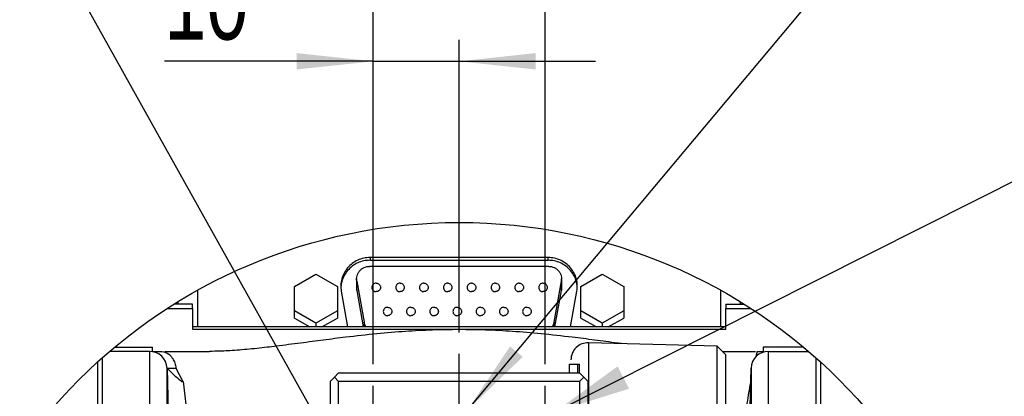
# Model space of a CAD drawing. Extents: x 0 to 841, y 0 to 594.
# Tile 123 of 142: x 482 to 527, y 535 to 552. Entities that reach past the tile are written whole.
import ezdxf

# ---------------------------------------------------------------- set-up
doc = ezdxf.new("R2010")
doc.units = 0
doc.layers.get('0').update_dxf_attribs({"linetype": 'CONTINUOUS'})
doc.styles.add('SLDTEXTSTYLE0', font='TXT', dxfattribs={"width": 0.75})
doc.styles.add('SLDTEXTSTYLE3', font='TXT', dxfattribs={"width": 0.6875})
doc.dimstyles.new('SLDDIMSTYLE14', dxfattribs={"dimtxt": 3.5, "dimasz": 3.556, "dimexe": 0, "dimexo": 0.0625, "dimgap": 0.875, "dimtad": 1, "dimlfac": 2.5, "dimrnd": 1e-09, "dimzin": 12, "dimtxsty": 'SLDTEXTSTYLE0', "dimsah": 1, "dimcen": 0.09, "dimazin": 3, "dimtfac": 1, "dimtmove": 0, "dimatfit": 3, "dimtolj": 1, "dimtzin": 12})
doc.dimstyles.new('SLDDIMSTYLE17', dxfattribs={"dimtxt": 3.5, "dimasz": 3.556, "dimexe": 0, "dimexo": 0.0625, "dimgap": 0.875, "dimtad": 1, "dimlfac": 2.5, "dimrnd": 1e-09, "dimzin": 12, "dimtxsty": 'SLDTEXTSTYLE0', "dimblk1": 'NONE', "dimblk2": 'NONE', "dimsah": 1, "dimcen": 0, "dimazin": 3, "dimtol": 1, "dimtp": 0.012, "dimtfac": 1, "dimtdec": 3, "dimtmove": 0, "dimatfit": 3, "dimtolj": 1})
doc.dimstyles.new('SLDDIMSTYLE18', dxfattribs={"dimtxt": 3.5, "dimasz": 3.556, "dimexe": 0, "dimexo": 0.0625, "dimgap": 0.875, "dimtad": 1, "dimlfac": 2.5, "dimrnd": 1e-09, "dimzin": 12, "dimtxsty": 'SLDTEXTSTYLE0', "dimblk1": 'NONE', "dimblk2": 'NONE', "dimsah": 1, "dimcen": 0, "dimazin": 3, "dimtol": 1, "dimtp": 0.01, "dimtfac": 1, "dimtmove": 0, "dimatfit": 3, "dimtolj": 1})
doc.dimstyles.new('SLDDIMSTYLE8', dxfattribs={"dimtxt": 0, "dimasz": 3.556, "dimexe": 0, "dimexo": 0.0625, "dimgap": 0, "dimtad": 0, "dimtih": 1, "dimtoh": 1, "dimdec": 0, "dimrnd": 1e-09, "dimzin": 0, "dimtxsty": 'STANDARD', "dimsah": 1, "dimcen": 0.09, "dimazin": 3, "dimtfac": 3.556, "dimtdec": 0, "dimtofl": 0, "dimtmove": 0, "dimatfit": 3, "dimtolj": 1, "dimtzin": 0})

# ---------------------------------------------------------------- blocks, each defined once
blk = doc.blocks.new('_D_67')
at = {"color": 7, "linetype": 'CONTINUOUS'}
for p, q in [((497.978, 536.055), (497.978, 551.155)), ((501.978, 537.537), (501.978, 551.155)), ((497.978, 550.155), (488.276, 550.155)), ((497.978, 550.155), (501.978, 550.155)), ((501.978, 550.155), (508.328, 550.155))]:
    blk.add_line(p, q, dxfattribs=at)
for points in [[(497.978, 550.155), (494.422, 550.536), (494.422, 549.774)], [(501.978, 550.155), (505.534, 549.774), (505.534, 550.536)]]:
    blk.add_solid(points, dxfattribs=at)
at = {"color": 7, "linetype": 'CONTINUOUS', "insert": (488.276, 554.667, -108.66), "char_height": 3.5, "attachment_point": 1, "style": 'SLDTEXTSTYLE0'}
blk.add_mtext('10', dxfattribs=at)
blk = doc.blocks.new('_D_68')
at = {"color": 7, "linetype": 'CONTINUOUS'}
for p, q in [((497.978, 536.055), (497.978, 558.363)), ((505.978, 536.055), (505.978, 558.363)), ((497.978, 557.363), (491.628, 557.363)), ((497.978, 557.363), (505.978, 557.363)), ((505.978, 557.363), (512.328, 557.363))]:
    blk.add_line(p, q, dxfattribs=at)
for points in [[(497.978, 557.363), (494.422, 557.744), (494.422, 556.982)], [(505.978, 557.363), (509.534, 556.982), (509.534, 557.744)]]:
    blk.add_solid(points, dxfattribs=at)
at = {"color": 7, "linetype": 'CONTINUOUS', "insert": (499.351, 561.875, -108.66), "char_height": 3.5, "attachment_point": 1, "style": 'SLDTEXTSTYLE0'}
blk.add_mtext('20', dxfattribs=at)
blk = doc.blocks.new('_D_71')
at = {"color": 7, "linetype": 'CONTINUOUS'}
for centre, start, end in [((561.062, 536.749), 153.4349, 206.5651), ((557.426, 536.749), 333.4349, 26.5651)]:
    blk.add_arc(centre, 10.12, start, end, dxfattribs=at)
at = {"color": 7, "linetype": 'CONTINUOUS', "char_height": 3.5, "attachment_point": 1}
for s, insert, style in [('0.012', (554.839, 541.26, -108.66), 'SLDTEXTSTYLE0'), ('+', (552.01, 541.26, -108.66), 'SLDTEXTSTYLE0'), ('depth 4', (568.858, 536.788, -108.66), 'SLDTEXTSTYLE0'), ('%%c', (534.716, 536.735, -108.66), 'SLDTEXTSTYLE0'), ('4 H7', (539.995, 536.788, -108.66), 'SLDTEXTSTYLE3'), ('0', (554.839, 536.735, -108.66), 'SLDTEXTSTYLE0')]:
    blk.add_mtext(s, dxfattribs=dict(at, insert=insert, style=style))
blk = doc.blocks.new('_NONE')
blk = doc.blocks.new('_D_72')
at = {"color": 7, "linetype": 'CONTINUOUS'}
for centre, start, end in [((561.427, 563.816), 153.4349, 206.5651), ((555.205, 563.816), 333.4349, 26.5651)]:
    blk.add_arc(centre, 10.12, start, end, dxfattribs=at)
at = {"color": 7, "linetype": 'CONTINUOUS', "char_height": 3.5, "attachment_point": 1}
for s, insert, style in [('0.01', (555.205, 568.328, -108.66), 'SLDTEXTSTYLE0'), ('+', (552.375, 568.328, -108.66), 'SLDTEXTSTYLE0'), ('depth 5', (566.637, 563.855, -108.66), 'SLDTEXTSTYLE0'), ('2x', (530.254, 563.855, -108.66), 'SLDTEXTSTYLE0'), ('%%c', (535.081, 563.802, -108.66), 'SLDTEXTSTYLE0'), ('3 H7', (540.36, 563.855, -108.66), 'SLDTEXTSTYLE3'), ('0', (555.205, 563.802, -108.66), 'SLDTEXTSTYLE0')]:
    blk.add_mtext(s, dxfattribs=dict(at, insert=insert, style=style))
blk = doc.blocks.new('SW_CENTERMARKSYMBOL_35')
at = {"color": 0, "linetype": 'CONTINUOUS'}
for p, q in [((0, 1), (0, 18.883)), ((0, 0), (0, 1)), ((-1, 0), (-21.56, 0)), ((0, 0), (-1, 0)), ((0, 0), (0, -1)), ((0, 0), (1, 0)), ((1, 0), (21.506, 0)), ((0, -1), (0, -18.833))]:
    blk.add_line(p, q, dxfattribs=at)
blk = doc.blocks.new('SW_CENTERMARKSYMBOL_36')
at = {"color": 0, "linetype": 'CONTINUOUS'}
for p, q in [((0, 1), (0, 1.6)), ((0, 0), (0, 1)), ((-1, 0), (-1.6, 0)), ((0, 0), (-1, 0)), ((0, 0), (0, -1)), ((0, 0), (1, 0)), ((1, 0), (1.6, 0)), ((0, -1), (0, -1.6))]:
    blk.add_line(p, q, dxfattribs=at)
blk = doc.blocks.new('SW_CENTERMARKSYMBOL_37')
at = {"color": 0, "linetype": 'CONTINUOUS'}
for p, q in [((0, 1), (0, 1.6)), ((0, 0), (0, 1)), ((-1, 0), (-1.6, 0)), ((0, 0), (-1, 0)), ((0, 0), (0, -1)), ((0, 0), (1, 0)), ((1, 0), (1.6, 0)), ((0, -1), (0, -1.6))]:
    blk.add_line(p, q, dxfattribs=at)

msp = doc.modelspace()

# ---------------------------------------------------------------- linework, layer by layer
at = {"color": 7, "linetype": 'CONTINUOUS'}
for p, q in [((502.3633, 533.9148), (523.586, 559.2902)), ((506.1175, 541.0209), (497.8391, 541.0209)), ((497.8391, 541.0209), (497.8391, 540.8959)), ((497.8391, 540.8959), (506.1175, 540.8959)), ((506.1175, 540.8959), (506.1175, 541.0209)), ((494.3183, 539.6743), (495.3183, 540.2428)), ((495.3183, 540.2428), (496.3183, 539.6743)), ((506.1446, 540.6112), (497.812, 540.6112)), ((507.6383, 539.6743), (508.6383, 540.2428)), ((508.6383, 540.2428), (509.6383, 539.6743)), ((497.212, 540.0236), (497.212, 539.5966)), ((497.2211, 539.9177), (497.5611, 538.019)), ((497.2211, 539.494), (497.2211, 539.9177)), ((506.3956, 538.019), (506.7355, 539.9177)), ((506.7355, 539.9177), (506.7355, 539.494)), ((506.7446, 539.5966), (506.7446, 540.0236)), ((489.8258, 537.7897), (489.8258, 539.5022)), ((494.3183, 538.5371), (494.3183, 539.6743)), ((496.3183, 539.6743), (496.3183, 538.5371)), ((496.4998, 539.4491), (496.7969, 537.7897)), ((497.2143, 539.5967), (497.2211, 539.494)), ((497.2211, 539.494), (497.5263, 537.7897)), ((506.4304, 537.7897), (506.7355, 539.494)), ((506.7355, 539.494), (506.7424, 539.5967)), ((507.1598, 537.7897), (507.4569, 539.4491)), ((507.6383, 538.5371), (507.6383, 539.6743)), ((509.6383, 539.6743), (509.6383, 538.5371)), ((514.1308, 539.5022), (514.1308, 537.7897)), ((489.5783, 538.8546), (488.7285, 538.8546)), ((488.9021, 538.9622), (488.9021, 538.8546)), ((489.5783, 538.6546), (489.5783, 538.8546)), ((514.3783, 538.8546), (515.2282, 538.8546)), ((514.3783, 538.8546), (514.3783, 538.6546)), ((515.0546, 538.9622), (515.0546, 538.8546)), ((488.4137, 538.6546), (489.5783, 538.6546)), ((489.5783, 538.6546), (489.5783, 537.6865)), ((495.3183, 537.9685), (494.3183, 538.5371)), ((494.3183, 538.2037), (494.3183, 538.5371)), ((496.3183, 538.5371), (495.3183, 537.9685)), ((496.3183, 538.5371), (496.3183, 538.2037)), ((508.6383, 537.9685), (507.6383, 538.5371)), ((507.6383, 538.2037), (507.6383, 538.5371)), ((509.6383, 538.5371), (508.6383, 537.9685)), ((509.6383, 538.5371), (509.6383, 538.2037)), ((514.3783, 537.6865), (514.3783, 538.6546)), ((514.3783, 538.6546), (515.543, 538.6546)), ((494.3183, 538.2037), (495.0465, 537.7897)), ((495.3183, 537.9685), (495.3183, 537.7897)), ((495.5901, 537.7897), (496.3183, 538.2037)), ((507.6383, 538.2037), (508.3665, 537.7897)), ((508.6383, 537.9685), (508.6383, 537.7897)), ((508.9101, 537.7897), (509.6383, 538.2037)), ((514.3788, 537.7897), (489.5778, 537.7897)), ((489.5783, 537.6865), (514.3783, 537.6865)), ((513.9785, 536.8989), (507.9993, 537.0555)), ((487.599, 536.6546), (485.7302, 536.6546)), ((485.9671, 536.8546), (487.7231, 536.8546)), ((487.599, 522.3917), (487.599, 536.6546)), ((487.7231, 536.6449), (487.7231, 536.8546)), ((487.7231, 536.6546), (488.1637, 536.6546)), ((488.3037, 536.6546), (490.3791, 536.6546)), ((514.3783, 536.4885), (513.9785, 536.8989)), ((513.9785, 523.7266), (513.9785, 536.8989)), ((514.2165, 536.6546), (515.7674, 536.6546)), ((515.8374, 536.6546), (515.7827, 536.4108)), ((515.8374, 536.6546), (516.1231, 536.6546)), ((516.1231, 536.8546), (516.1231, 536.6195)), ((517.9895, 536.8546), (516.1231, 536.8546)), ((516.3576, 536.6546), (518.2264, 536.6546)), ((516.3576, 536.6546), (516.3576, 498.6546)), ((485.1783, 499.1408), (485.1783, 536.1684)), ((485.3783, 536.3438), (485.3737, 536.3438)), ((485.3783, 536.3479), (485.3783, 498.9613)), ((514.3783, 522.9733), (514.3783, 536.4885)), ((518.5783, 498.9613), (518.5783, 536.3479)), ((518.5783, 536.3438), (518.583, 536.3438)), ((518.7783, 536.1684), (518.7783, 517.6546)), ((488.3987, 499.4337), (488.3987, 535.8755)), ((488.3987, 535.8755), (488.4516, 533.8546)), ((488.3987, 535.8755), (488.8139, 535.8755)), ((488.8139, 535.8755), (489.1264, 535.2546)), ((496.3783, 535.6546), (496.1783, 535.4546)), ((496.3783, 535.6546), (507.5783, 535.6546)), ((507.0983, 536.0546), (507.4983, 536.0546)), ((507.0983, 536.0546), (507.0983, 535.6546)), ((507.4983, 535.6546), (507.4983, 536.0546)), ((507.4983, 536.0546), (507.5783, 536.0546)), ((507.5783, 535.6546), (507.5783, 536.0546)), ((507.7783, 535.4546), (507.5783, 535.6546)), ((514.3796, 535.8546), (514.3783, 535.8546)), ((515.5102, 534.0546), (515.5579, 535.8755)), ((515.5579, 535.8755), (515.5579, 499.4337)), ((489.0767, 535.2546), (489.1508, 535.2546)), ((489.1508, 535.2546), (489.3827, 533.2546)), ((496.1783, 535.4546), (495.9783, 535.2546)), ((495.9783, 535.2546), (495.9783, 529.6813)), ((496.1783, 535.4546), (496.3783, 535.2546)), ((496.3783, 530.4858), (496.3783, 535.2546)), ((507.5783, 535.2546), (496.3783, 535.2546)), ((507.5783, 535.2546), (507.7783, 535.4546)), ((507.5783, 535.2546), (507.5783, 530.4858)), ((507.9783, 535.2546), (507.7783, 535.4546)), ((507.9783, 529.6813), (507.9783, 535.2546))]:
    msp.add_line(p, q, dxfattribs=at)
at = {"color": 8, "linetype": 'CONTINUOUS'}
for p, q in [((497.5611, 538.019), (497.5611, 537.7897)), ((506.3956, 537.7897), (506.3956, 538.019)), ((507.9993, 537.0555), (507.9993, 529.7056))]:
    msp.add_line(p, q, dxfattribs=at)
at = {"color": 7, "linetype": 'CONTINUOUS'}
msp.add_circle((501.9783, 517.6546), 25, dxfattribs=at)
for centre, radius, start, end in [((507.9783, 536.2558), 0.8, 88.5005, 180.00133), ((487.5991, 535.8547), 0.7999, 1.49605, 90.0041), ((516.3576, 535.8546), 0.7999, 89.99603, 178.50377)]:
    msp.add_arc(centre, radius, start, end, dxfattribs=at)
for points, knots in [([(497.8391, 541.0209), (497.7402, 541.0148), (497.5426, 541.0025), (497.2601, 540.9045), (497.005, 540.7531), (496.7894, 540.5497), (496.6231, 540.3053), (496.5158, 540.0314), (496.4667, 539.74), (496.4888, 539.546), (496.4998, 539.4491)], [0, 0, 0, 0, 0.1260292, 0.2518852, 0.377417, 0.5025549, 0.6272853, 0.7516771, 0.8758677, 1, 1, 1, 1]), ([(497.8391, 540.8959), (497.7402, 540.8898), (497.5426, 540.8775), (497.2601, 540.7795), (497.0051, 540.6281), (496.789, 540.4247), (496.6244, 540.1802), (496.516, 539.9184), (496.4957, 539.7368), (496.4862, 539.6523)], [0, 0, 0, 0, 0.1465829, 0.2929642, 0.4389685, 0.5845148, 0.729587, 0.8742654, 1, 1, 1, 1]), ([(507.4569, 539.4491), (507.4679, 539.546), (507.4899, 539.74), (507.4408, 540.0314), (507.3335, 540.3053), (507.1673, 540.5497), (506.9517, 540.7531), (506.6965, 540.9045), (506.414, 541.0025), (506.2164, 541.0148), (506.1175, 541.0209)], [0, 0, 0, 0, 0.1241323, 0.2483229, 0.3727147, 0.4974449, 0.622583, 0.7481149, 0.8739708, 1, 1, 1, 1]), ([(507.4704, 539.6523), (507.461, 539.7368), (507.4406, 539.9184), (507.3322, 540.1802), (507.1676, 540.4247), (506.9516, 540.6281), (506.6965, 540.7795), (506.414, 540.8775), (506.2164, 540.8898), (506.1175, 540.8959)], [0, 0, 0, 0, 0.1257346, 0.270413, 0.415485, 0.5610314, 0.7070358, 0.8534171, 1, 1, 1, 1]), ([(497.2211, 539.9177), (497.2163, 539.9605), (497.2065, 540.0461), (497.2282, 540.1746), (497.2756, 540.2955), (497.3489, 540.4033), (497.444, 540.493), (497.5566, 540.5598), (497.6812, 540.603), (497.7684, 540.6085), (497.812, 540.6112)], [0, 0, 0, 0, 0.1241733, 0.2483203, 0.3727226, 0.4974361, 0.6225803, 0.7481237, 0.8739719, 1, 1, 1, 1]), ([(506.1446, 540.6112), (506.1883, 540.6085), (506.2754, 540.603), (506.4001, 540.5598), (506.5126, 540.493), (506.6077, 540.4033), (506.6811, 540.2955), (506.7284, 540.1746), (506.7501, 540.0461), (506.7404, 539.9605), (506.7355, 539.9177)], [0, 0, 0, 0, 0.1260277, 0.2518762, 0.37742, 0.5025641, 0.6272776, 0.7516797, 0.8758267, 1, 1, 1, 1]), ([(498.1243, 539.8273), (498.0982, 539.8243), (498.0459, 539.8185), (497.9794, 539.773), (497.9348, 539.7079), (497.9191, 539.6303), (497.9348, 539.5527), (497.9794, 539.4876), (498.0459, 539.4422), (498.0982, 539.4363), (498.1243, 539.4334)], [0, 0, 0, 0, 0.12587662, 0.25126927, 0.37590075, 0.50003772, 0.62409925, 0.74873073, 0.87412338, 1, 1, 1, 1]), ([(498.1243, 539.8273), (498.1505, 539.8243), (498.2027, 539.8185), (498.2692, 539.773), (498.3139, 539.7079), (498.3295, 539.6303), (498.3138, 539.5527), (498.2692, 539.4876), (498.2027, 539.4422), (498.1505, 539.4363), (498.1243, 539.4334)], [0, 0, 0, 0, 0.125876, 0.2512692, 0.3759007, 0.5000377, 0.6240993, 0.7487308, 0.874124, 1, 1, 1, 1]), ([(499.2323, 539.8273), (499.2062, 539.8243), (499.1539, 539.8185), (499.0874, 539.773), (499.0428, 539.7079), (499.0271, 539.6303), (499.0428, 539.5527), (499.0874, 539.4876), (499.1539, 539.4422), (499.2062, 539.4363), (499.2323, 539.4334)], [0, 0, 0, 0, 0.1258766, 0.2512693, 0.3759008, 0.5000377, 0.6240992, 0.7487307, 0.8741234, 1, 1, 1, 1]), ([(499.2323, 539.8273), (499.2585, 539.8243), (499.3107, 539.8185), (499.3772, 539.773), (499.4219, 539.7079), (499.4375, 539.6303), (499.4218, 539.5527), (499.3772, 539.4876), (499.3107, 539.4422), (499.2585, 539.4363), (499.2323, 539.4334)], [0, 0, 0, 0, 0.1258766, 0.2512693, 0.3759008, 0.5000377, 0.6240992, 0.7487307, 0.8741234, 1, 1, 1, 1]), ([(500.3403, 539.8273), (500.3142, 539.8243), (500.2619, 539.8185), (500.1954, 539.773), (500.1508, 539.7079), (500.1351, 539.6303), (500.1508, 539.5527), (500.1954, 539.4876), (500.2619, 539.4422), (500.3142, 539.4363), (500.3403, 539.4334)], [0, 0, 0, 0, 0.1258766, 0.2512693, 0.3759008, 0.5000377, 0.6240992, 0.7487307, 0.8741234, 1, 1, 1, 1]), ([(500.3403, 539.8273), (500.3665, 539.8243), (500.4187, 539.8185), (500.4852, 539.773), (500.5299, 539.7079), (500.5455, 539.6303), (500.5298, 539.5527), (500.4852, 539.4876), (500.4187, 539.4422), (500.3665, 539.4363), (500.3403, 539.4334)], [0, 0, 0, 0, 0.125876, 0.2512692, 0.3759007, 0.5000377, 0.6240993, 0.7487308, 0.874124, 1, 1, 1, 1]), ([(501.4483, 539.8273), (501.4222, 539.8243), (501.3699, 539.8185), (501.3034, 539.773), (501.2588, 539.7079), (501.2431, 539.6303), (501.2588, 539.5527), (501.3034, 539.4876), (501.3699, 539.4422), (501.4222, 539.4363), (501.4483, 539.4334)], [0, 0, 0, 0, 0.1258763, 0.2512693, 0.3759007, 0.5000377, 0.6240993, 0.7487307, 0.8741237, 1, 1, 1, 1]), ([(501.4483, 539.8273), (501.4745, 539.8243), (501.5267, 539.8185), (501.5932, 539.773), (501.6379, 539.7079), (501.6535, 539.6303), (501.6378, 539.5527), (501.5932, 539.4876), (501.5267, 539.4422), (501.4745, 539.4363), (501.4483, 539.4334)], [0, 0, 0, 0, 0.1258763, 0.2512693, 0.3759007, 0.5000377, 0.6240993, 0.7487307, 0.8741237, 1, 1, 1, 1]), ([(502.5563, 539.8273), (502.5302, 539.8243), (502.4779, 539.8185), (502.4114, 539.773), (502.3668, 539.7079), (502.3511, 539.6303), (502.3668, 539.5527), (502.4114, 539.4876), (502.4779, 539.4422), (502.5302, 539.4363), (502.5563, 539.4334)], [0, 0, 0, 0, 0.1258763, 0.2512693, 0.3759008, 0.5000377, 0.6240992, 0.7487307, 0.8741237, 1, 1, 1, 1]), ([(502.5563, 539.8273), (502.5825, 539.8243), (502.6347, 539.8185), (502.7012, 539.773), (502.7459, 539.7079), (502.7615, 539.6303), (502.7458, 539.5527), (502.7012, 539.4876), (502.6347, 539.4422), (502.5825, 539.4363), (502.5563, 539.4334)], [0, 0, 0, 0, 0.1258765, 0.2512694, 0.3759008, 0.5000377, 0.6240992, 0.7487306, 0.8741235, 1, 1, 1, 1]), ([(503.6643, 539.8273), (503.6382, 539.8243), (503.5859, 539.8185), (503.5194, 539.773), (503.4748, 539.7079), (503.4591, 539.6303), (503.4748, 539.5527), (503.5194, 539.4876), (503.5859, 539.4422), (503.6382, 539.4363), (503.6643, 539.4334)], [0, 0, 0, 0, 0.1258763, 0.2512693, 0.3759008, 0.5000377, 0.6240992, 0.7487307, 0.8741237, 1, 1, 1, 1]), ([(503.6643, 539.8273), (503.6905, 539.8243), (503.7427, 539.8185), (503.8092, 539.773), (503.8539, 539.7079), (503.8695, 539.6303), (503.8538, 539.5527), (503.8092, 539.4876), (503.7427, 539.4422), (503.6905, 539.4363), (503.6643, 539.4334)], [0, 0, 0, 0, 0.1258763, 0.2512692, 0.3759007, 0.5000377, 0.6240993, 0.7487308, 0.8741237, 1, 1, 1, 1]), ([(504.7723, 539.8273), (504.7462, 539.8243), (504.6939, 539.8185), (504.6274, 539.773), (504.5828, 539.7079), (504.5671, 539.6303), (504.5828, 539.5527), (504.6274, 539.4876), (504.6939, 539.4422), (504.7462, 539.4363), (504.7723, 539.4334)], [0, 0, 0, 0, 0.1258763, 0.2512693, 0.3759007, 0.5000377, 0.6240993, 0.7487307, 0.8741237, 1, 1, 1, 1]), ([(504.7723, 539.8273), (504.7985, 539.8243), (504.8507, 539.8185), (504.9172, 539.773), (504.9619, 539.7079), (504.9775, 539.6303), (504.9618, 539.5527), (504.9172, 539.4876), (504.8507, 539.4422), (504.7985, 539.4363), (504.7723, 539.4334)], [0, 0, 0, 0, 0.1258763, 0.2512693, 0.3759007, 0.5000377, 0.6240993, 0.7487307, 0.8741237, 1, 1, 1, 1]), ([(505.8803, 539.8273), (505.8542, 539.8243), (505.8019, 539.8185), (505.7354, 539.773), (505.6908, 539.7079), (505.6751, 539.6303), (505.6908, 539.5527), (505.7354, 539.4876), (505.8019, 539.4422), (505.8542, 539.4363), (505.8803, 539.4334)], [0, 0, 0, 0, 0.1258766, 0.2512693, 0.3759008, 0.5000377, 0.6240992, 0.7487307, 0.8741234, 1, 1, 1, 1]), ([(505.8803, 539.8273), (505.9065, 539.8243), (505.9587, 539.8185), (506.0252, 539.773), (506.0699, 539.7079), (506.0855, 539.6303), (506.0698, 539.5527), (506.0252, 539.4876), (505.9587, 539.4422), (505.9065, 539.4363), (505.8803, 539.4334)], [0, 0, 0, 0, 0.125876, 0.2512692, 0.3759007, 0.5000377, 0.6240993, 0.7487308, 0.874124, 1, 1, 1, 1]), ([(498.6543, 538.7085), (498.6282, 538.7056), (498.576, 538.6997), (498.5094, 538.6543), (498.4648, 538.5892), (498.4491, 538.5116), (498.4648, 538.434), (498.5094, 538.3689), (498.576, 538.3235), (498.6282, 538.3176), (498.6543, 538.3146)], [0, 0, 0, 0, 0.1258774, 0.2512285, 0.3759244, 0.4999867, 0.6241245, 0.7487567, 0.8741078, 1, 1, 1, 1]), ([(498.6543, 538.7085), (498.6805, 538.7056), (498.7327, 538.6997), (498.7993, 538.6543), (498.8438, 538.5892), (498.8596, 538.5116), (498.8439, 538.434), (498.7993, 538.3689), (498.7327, 538.3235), (498.6805, 538.3176), (498.6543, 538.3146)], [0, 0, 0, 0, 0.1258768, 0.2512285, 0.3759244, 0.4999867, 0.6241245, 0.7487567, 0.8741084, 1, 1, 1, 1]), ([(499.7343, 538.7085), (499.7082, 538.7056), (499.656, 538.6997), (499.5894, 538.6543), (499.5448, 538.5892), (499.5291, 538.5116), (499.5448, 538.434), (499.5894, 538.3689), (499.656, 538.3235), (499.7082, 538.3176), (499.7343, 538.3146)], [0, 0, 0, 0, 0.1258774, 0.2512285, 0.3759244, 0.4999867, 0.6241245, 0.7487567, 0.8741078, 1, 1, 1, 1]), ([(499.7343, 538.7085), (499.7605, 538.7056), (499.8127, 538.6997), (499.8793, 538.6543), (499.9238, 538.5892), (499.9396, 538.5116), (499.9239, 538.434), (499.8793, 538.3689), (499.8127, 538.3235), (499.7605, 538.3176), (499.7343, 538.3146)], [0, 0, 0, 0, 0.12587739, 0.2512285, 0.37592444, 0.49998673, 0.62412446, 0.7487567, 0.87410781, 1, 1, 1, 1]), ([(500.8143, 538.7085), (500.7882, 538.7056), (500.736, 538.6997), (500.6694, 538.6543), (500.6248, 538.5892), (500.6091, 538.5116), (500.6248, 538.434), (500.6694, 538.3689), (500.736, 538.3235), (500.7882, 538.3176), (500.8143, 538.3146)], [0, 0, 0, 0, 0.1258771, 0.2512285, 0.3759245, 0.4999867, 0.6241244, 0.7487567, 0.8741081, 1, 1, 1, 1]), ([(500.8143, 538.7085), (500.8405, 538.7056), (500.8927, 538.6997), (500.9593, 538.6543), (501.0038, 538.5892), (501.0195, 538.5116), (501.0039, 538.434), (500.9593, 538.3689), (500.8927, 538.3235), (500.8405, 538.3176), (500.8143, 538.3146)], [0, 0, 0, 0, 0.1258773, 0.2512287, 0.3759245, 0.4999867, 0.6241243, 0.7487565, 0.8741079, 1, 1, 1, 1]), ([(501.8943, 538.7085), (501.8682, 538.7056), (501.816, 538.6997), (501.7494, 538.6543), (501.7048, 538.5892), (501.6891, 538.5116), (501.7048, 538.434), (501.7494, 538.3689), (501.816, 538.3235), (501.8682, 538.3176), (501.8943, 538.3146)], [0, 0, 0, 0, 0.1258771, 0.2512285, 0.3759244, 0.4999867, 0.6241245, 0.7487567, 0.8741081, 1, 1, 1, 1]), ([(501.8943, 538.7085), (501.9205, 538.7056), (501.9727, 538.6997), (502.0393, 538.6543), (502.0838, 538.5892), (502.0995, 538.5116), (502.0839, 538.434), (502.0393, 538.3689), (501.9727, 538.3235), (501.9205, 538.3176), (501.8943, 538.3146)], [0, 0, 0, 0, 0.1258771, 0.2512285, 0.3759244, 0.4999867, 0.6241245, 0.7487567, 0.8741081, 1, 1, 1, 1]), ([(502.9743, 538.7085), (502.9482, 538.7056), (502.896, 538.6997), (502.8294, 538.6543), (502.7848, 538.5892), (502.7691, 538.5116), (502.7848, 538.434), (502.8294, 538.3689), (502.896, 538.3235), (502.9482, 538.3176), (502.9743, 538.3146)], [0, 0, 0, 0, 0.1258773, 0.2512285, 0.3759245, 0.4999867, 0.6241244, 0.7487567, 0.8741079, 1, 1, 1, 1]), ([(502.9743, 538.7085), (503.0005, 538.7056), (503.0527, 538.6997), (503.1193, 538.6543), (503.1638, 538.5892), (503.1795, 538.5116), (503.1639, 538.434), (503.1193, 538.3689), (503.0527, 538.3235), (503.0005, 538.3176), (502.9743, 538.3146)], [0, 0, 0, 0, 0.1258771, 0.2512285, 0.3759244, 0.4999867, 0.6241245, 0.7487567, 0.8741081, 1, 1, 1, 1]), ([(504.0543, 538.7085), (504.0282, 538.7056), (503.976, 538.6997), (503.9094, 538.6543), (503.8648, 538.5892), (503.8491, 538.5116), (503.8648, 538.434), (503.9094, 538.3689), (503.976, 538.3235), (504.0282, 538.3176), (504.0543, 538.3146)], [0, 0, 0, 0, 0.1258771, 0.2512285, 0.3759244, 0.4999867, 0.6241245, 0.7487567, 0.8741081, 1, 1, 1, 1]), ([(504.0543, 538.7085), (504.0805, 538.7056), (504.1327, 538.6997), (504.1993, 538.6543), (504.2438, 538.5892), (504.2596, 538.5116), (504.2439, 538.434), (504.1993, 538.3689), (504.1327, 538.3235), (504.0805, 538.3176), (504.0543, 538.3146)], [0, 0, 0, 0, 0.1258771, 0.2512285, 0.3759244, 0.4999867, 0.6241245, 0.7487567, 0.8741081, 1, 1, 1, 1]), ([(505.1343, 538.7085), (505.1082, 538.7056), (505.056, 538.6997), (504.9894, 538.6543), (504.9448, 538.5892), (504.9291, 538.5116), (504.9448, 538.434), (504.9894, 538.3689), (505.056, 538.3235), (505.1082, 538.3176), (505.1343, 538.3146)], [0, 0, 0, 0, 0.1258772, 0.2512284, 0.3759244, 0.4999867, 0.6241245, 0.7487568, 0.874108, 1, 1, 1, 1]), ([(505.1343, 538.7085), (505.1605, 538.7056), (505.2127, 538.6997), (505.2793, 538.6543), (505.3238, 538.5892), (505.3395, 538.5116), (505.3239, 538.434), (505.2793, 538.3689), (505.2127, 538.3235), (505.1605, 538.3176), (505.1343, 538.3146)], [0, 0, 0, 0, 0.12587739, 0.2512285, 0.37592444, 0.49998673, 0.62412446, 0.7487567, 0.87410781, 1, 1, 1, 1]), ([(497.6634, 537.7897), (497.6526, 537.8015), (497.5954, 537.8645), (497.5765, 537.9498), (497.5611, 538.019)], [0, 0, 0, 0, 0.189059, 1, 1, 1, 1]), ([(506.3956, 538.019), (506.3802, 537.9498), (506.3612, 537.8645), (506.304, 537.8015), (506.2932, 537.7897)], [0, 0, 0, 0, 0.8109411, 1, 1, 1, 1]), ([(501.9783, 537.6672), (501.5646, 537.6628), (500.7342, 537.6541), (499.4598, 537.5854), (498.1165, 537.4728), (496.8456, 537.3303), (495.6639, 537.1798), (494.5932, 537.0368), (493.7199, 536.9232), (493.0464, 536.8422), (492.5838, 536.7906), (492.1182, 536.7446), (491.6588, 536.706), (491.248, 536.6794), (490.8221, 536.6594), (490.5444, 536.6564), (490.3791, 536.6546)], [0, 0, 0, 0, 0.1065076, 0.2138019, 0.3284844, 0.4535348, 0.5430142, 0.6351957, 0.7316262, 0.7697681, 0.8098348, 0.8514584, 0.8902318, 0.9285124, 0.9574393, 1, 1, 1, 1]), ([(509.5369, 537.0152), (509.472, 537.0235), (509.0516, 537.0773), (508.2869, 537.1809), (507.104, 537.331), (505.8312, 537.4738), (504.4882, 537.586), (503.2165, 537.6542), (502.3901, 537.6628), (501.9783, 537.6672)], [0, 0, 0, 0, 0.0258449, 0.1674566, 0.3049037, 0.4969506, 0.6734617, 0.8373256, 1, 1, 1, 1]), ([(488.1637, 536.6546), (488.2778, 536.6259), (488.4388, 536.5855), (488.5843, 536.4319), (488.6613, 536.3252), (488.7194, 536.2153), (488.7624, 536.1068), (488.7955, 535.9931), (488.8078, 535.9147), (488.8139, 535.8755)], [0, 0, 0, 0, 0.3132124, 0.4419129, 0.5708088, 0.6752006, 0.7823203, 0.8910228, 1, 1, 1, 1]), ([(488.3987, 535.8755), (488.4068, 535.8672), (488.4393, 535.8336), (488.5143, 535.7582), (488.6433, 535.633), (488.8339, 535.4562), (488.9881, 535.3283), (489.0767, 535.2546)], [0, 0, 0, 0, 0.0378803, 0.152387, 0.3468214, 0.6240925, 1, 1, 1, 1]), ([(515.2976, 533.6546), (515.3238, 533.8529), (515.3924, 534.3725), (515.4839, 534.8888), (515.5404, 535.2081)], [0, 0, 0, 0, 0.3814364, 1, 1, 1, 1])]:
    msp.add_open_spline(points, degree=3, knots=knots, dxfattribs=at)
msp.add_solid([(502.3633, 533.9148), (504.9369, 536.3982), (504.3523, 536.887)], dxfattribs=at)

# ---------------------------------------------------------------- block references
for name, p in [('SW_CENTERMARKSYMBOL_35', (501.9783, 517.6546)), ('SW_CENTERMARKSYMBOL_36', (497.9783, 533.4546)), ('SW_CENTERMARKSYMBOL_37', (505.9783, 533.4546))]:
    msp.add_blockref(name, p, dxfattribs=at)

# ---------------------------------------------------------------- dimensions: what is measured, and where the dimension line sits
for p1, text, dimstyle, picture, middle in [((0.8135, 0.8645), '2x<> depth 5', 'SLDDIMSTYLE18', '_D_72', (557.2953, 559.2902)), ((1.1114, 1.1265), '<> depth 4', 'SLDDIMSTYLE17', '_D_71', (560.6367, 532.2229))]:
    dim = msp.add_diameter_dim_2p(p1=p1, p2=(0, 0), text=text, dimstyle=dimstyle, dxfattribs=at)
    dim.commit()
    dim.dimension.update_dxf_attribs({"geometry": picture, "text_midpoint": middle, "dimtype": 163})
for base, p2, picture, middle in [((505.9783, 557.3634), (505.9783, 535.0546), '_D_68', (501.9367, 557.3634)), ((501.9783, 550.1548), (501.9783, 536.5374), '_D_67', (490.862, 550.1548))]:
    dim = msp.add_linear_dim(base=base, p1=(497.9783, 535.0546), p2=p2, dimstyle='SLDDIMSTYLE14', dxfattribs=at)
    dim.commit()
    dim.dimension.update_dxf_attribs({"geometry": picture, "text_midpoint": middle, "dimtype": 160})

# ---------------------------------------------------------------- leaders
for points in [[(501.0191, 523.3703), (477.9954, 564.6501)], [(506.4404, 533.8375), (531.4516, 546.4474)]]:
    msp.add_leader(points, dimstyle='SLDDIMSTYLE8', dxfattribs=at)

doc.saveas('drawing.dxf')
